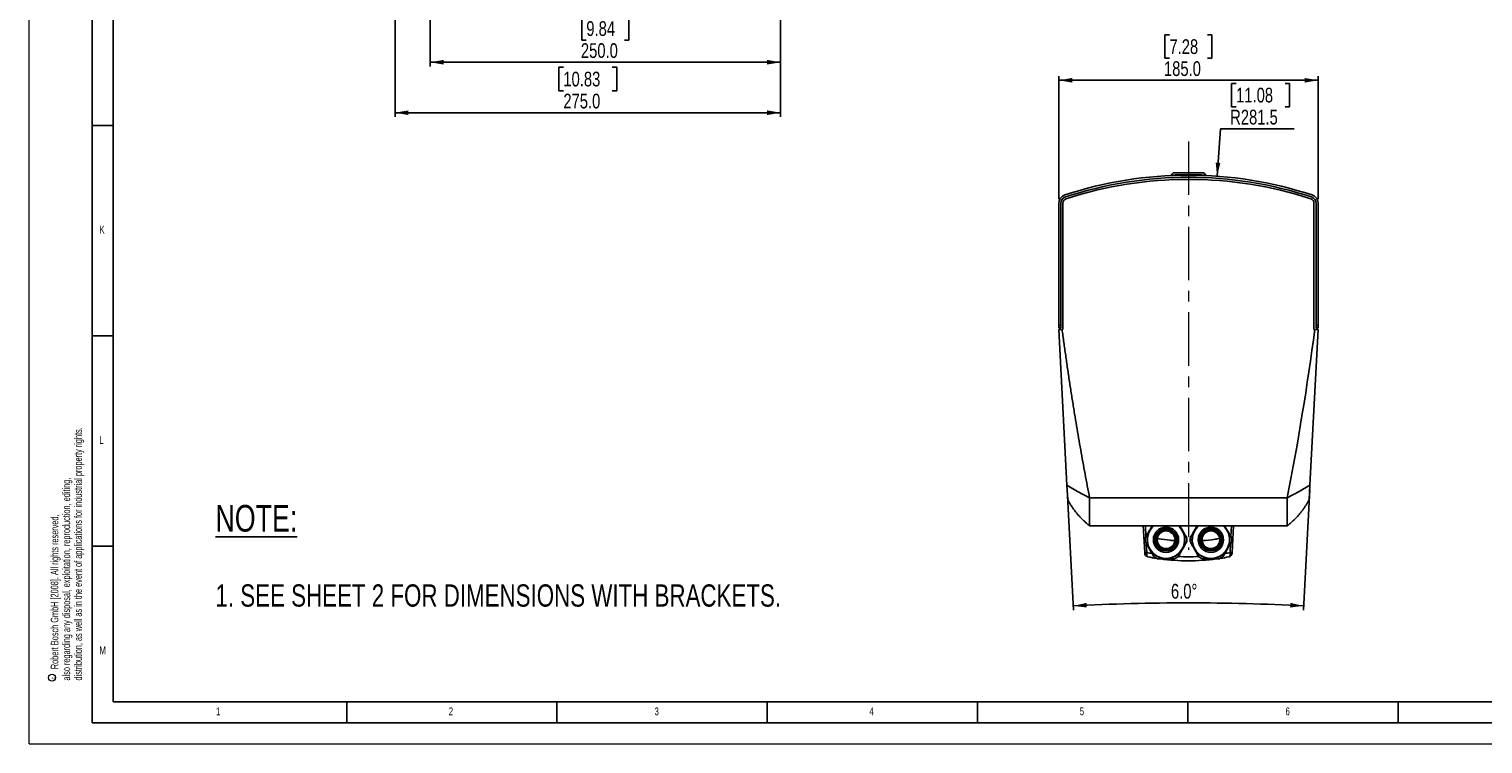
# Model space of a CAD drawing. Header units: millimetres. Extents: x 0 to 1737, y 0 to 594.
# Tile 1 of 42: x 0 to 346, y 0 to 170. Entities that reach past the tile are written whole.
import ezdxf

# ---------------------------------------------------------------- set-up
doc = ezdxf.new("R2010")
doc.units = ezdxf.units.MM
doc.linetypes.add('CENTERX2', pattern=[20.32, 12.7, -2.54, 2.54, -2.54])
doc.layers.add('FORMAT', color=7, linetype='Continuous')
doc.layers.add('SLD-0', color=7, linetype='Continuous')
doc.styles.add('SLDTEXTSTYLE0', font='TXT', dxfattribs={"width": 0.75})
doc.styles.add('SLDTEXTSTYLE1', font='TXT', dxfattribs={"width": 0.605})
doc.dimstyles.new('SLDDIMSTYLE1', dxfattribs={"dimtxt": 3.5, "dimasz": 3.2, "dimexe": 0, "dimexo": 0.0625, "dimgap": 0.875, "dimtad": 1, "dimdec": 1, "dimlfac": 3, "dimrnd": 1e-09, "dimzin": 4, "dimdsep": 46, "dimtxsty": 'SLDTEXTSTYLE0', "dimsah": 1, "dimcen": 0.09, "dimadec": 0, "dimazin": 1, "dimtfac": 1, "dimtdec": 1, "dimtofl": 0, "dimtmove": 0, "dimatfit": 3, "dimfxl": 1, "dimfrac": 2, "dimtolj": 1, "dimtzin": 12, "dimarcsym": 0})
doc.dimstyles.new('SLDDIMSTYLE7', dxfattribs={"dimtxt": 3.5, "dimasz": 3.2, "dimexe": 0, "dimexo": 0.0625, "dimgap": 0.875, "dimtad": 0, "dimtih": 1, "dimtoh": 1, "dimdec": 1, "dimlfac": 3, "dimrnd": 1e-09, "dimzin": 12, "dimdsep": 46, "dimtxsty": 'SLDTEXTSTYLE0', "dimsah": 1, "dimcen": 0, "dimadec": 0, "dimazin": 3, "dimtfac": 1, "dimtdec": 1, "dimtofl": 0, "dimtmove": 0, "dimatfit": 3, "dimfxl": 1, "dimfrac": 2, "dimtolj": 1, "dimtzin": 12, "dimarcsym": 0})
doc.dimstyles.new('SLDDIMSTYLE8', dxfattribs={"dimtxt": 3.5, "dimasz": 3.2, "dimexe": 0, "dimexo": 0.0625, "dimgap": 0.875, "dimtad": 1, "dimdec": 4, "dimlfac": 3, "dimzin": 4, "dimdsep": 46, "dimtxsty": 'SLDTEXTSTYLE0', "dimsah": 1, "dimcen": 0.09, "dimadec": 1, "dimazin": 1, "dimtfac": 1, "dimtdec": 1, "dimtofl": 0, "dimtmove": 0, "dimatfit": 3, "dimfxl": 1, "dimfrac": 2, "dimtolj": 1, "dimtzin": 12, "dimarcsym": 0})

# ---------------------------------------------------------------- blocks, each defined once
blk = doc.blocks.new('SW_NOTE_0')
at = {"color": 0, "linetype": 'Continuous', "lineweight": 0}
blk.add_circle((-1.05, 0.4), 0.835, dxfattribs=at)
at = {"color": 0, "linetype": 'Continuous', "lineweight": 0, "insert": (-1.29, 0), "char_height": 1, "attachment_point": 1, "rotation": 90, "style": 'SLDTEXTSTYLE1'}
blk.add_mtext('c', dxfattribs=at)
blk = doc.blocks.new('_D_2')
at = {"layer": 'SLD-0', "color": 250, "transparency": 16777216}
for p, q in [((95.33, 198.38), (95.33, 161.03)), ((178.66, 189.03), (178.66, 161.03)), ((132.47, 172.83), (131.4, 172.83)), ((131.4, 172.83), (131.4, 167.27)), ((141.52, 172.83), (142.59, 172.83)), ((142.59, 172.83), (142.59, 167.27)), ((131.4, 167.27), (132.47, 167.27)), ((142.59, 167.27), (141.52, 167.27)), ((95.33, 162.03), (178.66, 162.03))]:
    blk.add_line(p, q, dxfattribs=at)
for points in [[(95.33, 162.03), (98.53, 161.48), (98.53, 162.58)], [(178.66, 162.03), (175.46, 162.58), (175.46, 161.48)]]:
    blk.add_solid(points, dxfattribs=at)
at = {"layer": 'SLD-0', "color": 250, "transparency": 16777216, "char_height": 3.5, "attachment_point": 1, "style": 'SLDTEXTSTYLE0'}
for s, insert in [('9.84', (132.47, 171.78)), ('250.0', (131.18, 166.55))]:
    blk.add_mtext(s, dxfattribs=dict(at, insert=insert))
blk = doc.blocks.new('_D_4')
at = {"layer": 'SLD-0', "color": 7, "transparency": 16777216}
for p, q in [((86.99, 317.35), (86.99, 149.03)), ((178.66, 189.03), (178.66, 149.03)), ((127.01, 160.83), (125.94, 160.83)), ((125.94, 160.83), (125.94, 155.27)), ((138.65, 160.83), (139.71, 160.83)), ((139.71, 160.83), (139.71, 155.27)), ((125.94, 155.27), (127.01, 155.27)), ((139.71, 155.27), (138.65, 155.27)), ((86.99, 150.03), (178.66, 150.03))]:
    blk.add_line(p, q, dxfattribs=at)
for points in [[(86.99, 150.03), (90.19, 149.48), (90.19, 150.58)], [(178.66, 150.03), (175.46, 150.58), (175.46, 149.48)]]:
    blk.add_solid(points, dxfattribs=at)
at = {"layer": 'SLD-0', "color": 7, "transparency": 16777216, "char_height": 3.5, "attachment_point": 1, "style": 'SLDTEXTSTYLE0'}
for s, insert in [('10.83', (127.01, 159.78)), ('275.0', (127.01, 154.55))]:
    blk.add_mtext(s, dxfattribs=dict(at, insert=insert))
blk = doc.blocks.new('_D_21')
at = {"layer": 'SLD-0', "color": 250, "transparency": 16777216}
for p, q in [((271.09, 168.54), (270.02, 168.54)), ((270.02, 168.54), (270.02, 162.98)), ((280.14, 168.54), (281.2, 168.54)), ((281.2, 168.54), (281.2, 162.98)), ((270.02, 162.98), (271.09, 162.98)), ((281.2, 162.98), (280.14, 162.98)), ((244.78, 129.47), (244.78, 158.74)), ((244.78, 157.74), (306.44, 157.74)), ((306.44, 129.47), (306.44, 158.74))]:
    blk.add_line(p, q, dxfattribs=at)
for points in [[(244.78, 157.74), (247.98, 157.19), (247.98, 158.29)], [(306.44, 157.74), (303.24, 158.29), (303.24, 157.19)]]:
    blk.add_solid(points, dxfattribs=at)
at = {"layer": 'SLD-0', "color": 250, "transparency": 16777216, "char_height": 3.5, "attachment_point": 1, "style": 'SLDTEXTSTYLE0'}
for s, insert in [('7.28', (271.09, 167.49)), ('185.0', (269.79, 162.26))]:
    blk.add_mtext(s, dxfattribs=dict(at, insert=insert))
blk = doc.blocks.new('_D_22')
at = {"layer": 'SLD-0', "color": 250, "transparency": 16777216}
for p, q in [((286.94, 157.01), (285.88, 157.01)), ((285.88, 157.01), (285.88, 151.46)), ((298.58, 157.01), (299.65, 157.01)), ((299.65, 157.01), (299.65, 151.46)), ((285.88, 151.46), (286.94, 151.46)), ((299.65, 151.46), (298.58, 151.46)), ((282.4, 134.95), (283.22, 146.22)), ((283.22, 146.22), (300.71, 146.22))]:
    blk.add_line(p, q, dxfattribs=at)
blk.add_solid([(282.4, 134.95), (283.19, 138.1), (282.09, 138.18)], dxfattribs=at)
at = {"layer": 'SLD-0', "color": 250, "transparency": 16777216, "char_height": 3.5, "attachment_point": 1, "style": 'SLDTEXTSTYLE0'}
for s, insert in [('11.08', (286.94, 155.97)), ('R281.5', (285.53, 150.73))]:
    blk.add_mtext(s, dxfattribs=dict(at, insert=insert))
blk = doc.blocks.new('_D_23')
at = {"layer": 'SLD-0', "color": 250, "transparency": 16777216}
for p, q in [((246.77, 60.49), (248.27, 31.81)), ((304.45, 60.49), (302.95, 31.81))]:
    blk.add_line(p, q, dxfattribs=at)
blk.add_arc((275.61, -489.81), 523.34, 87, 93, dxfattribs=at)
for points in [[(248.22, 32.81), (251.45, 32.42), (251.39, 33.52)], [(303, 32.81), (299.83, 33.52), (299.78, 32.42)]]:
    blk.add_solid(points, dxfattribs=at)
at = {"layer": 'SLD-0', "color": 250, "transparency": 16777216, "insert": (271.45, 38.04), "char_height": 3.5, "attachment_point": 1, "style": 'SLDTEXTSTYLE0'}
blk.add_mtext('6.0°', dxfattribs=at)

msp = doc.modelspace()

# ---------------------------------------------------------------- linework, layer by layer
at = {"color": 7, "linetype": 'Continuous', "lineweight": 18}
for q in [(0.000004, 594.00001), (841.000004, 0.00001)]:
    msp.add_line((0.000004, 0.00001), q, dxfattribs=at)
at = {"color": 7, "linetype": 'Continuous', "lineweight": 25}
for p, q in [((271.969229, 135.744435), (271.444826, 135.2014)), ((271.444826, 135.101301), (271.444826, 135.2014)), ((271.969229, 135.744435), (279.253756, 135.744435)), ((279.253756, 135.744435), (279.778159, 135.2014)), ((279.778159, 135.101301), (279.778159, 135.2014)), ((244.778159, 128.465633), (244.778159, 99.503924)), ((245.278159, 128.465633), (245.278159, 99.503924)), ((245.778159, 98.527191), (245.778159, 128.491949)), ((305.444826, 128.491949), (305.444826, 98.527191)), ((305.944826, 99.503924), (305.944826, 128.465633)), ((306.444826, 128.465633), (306.444826, 99.503924)), ((244.778159, 99.503924), (245.278159, 99.503924)), ((244.778159, 98.860524), (244.778159, 99.503924)), ((245.278159, 98.860524), (244.778159, 98.860524)), ((244.778159, 98.527191), (246.719481, 61.484559)), ((244.778159, 98.527191), (245.578159, 98.527191)), ((245.278159, 99.503924), (245.278159, 98.860524)), ((245.578159, 98.527191), (245.778159, 98.527191)), ((306.444826, 98.527191), (304.503504, 61.484559)), ((305.444826, 98.527191), (305.644826, 98.527191)), ((305.944826, 99.503924), (306.444826, 99.503924)), ((305.944826, 98.860524), (305.944826, 99.503924)), ((306.444826, 98.860524), (305.944826, 98.860524)), ((306.444826, 99.503924), (306.444826, 98.860524)), ((246.898251, 58.073423), (246.719481, 61.484559)), ((304.324734, 58.073423), (304.503504, 61.484559)), ((252.111492, 58.527191), (299.111492, 58.527191)), ((252.111492, 51.860524), (299.111492, 51.860524)), ((265.207589, 45.486323), (264.873531, 51.860524)), ((265.372846, 51.860524), (265.508797, 49.266414)), ((285.714187, 49.266414), (285.850139, 51.860524)), ((286.349453, 51.860524), (286.015396, 45.486323)), ((265.212903, 45.384931), (265.207589, 45.486323)), ((265.594015, 47.640366), (265.706904, 45.486323)), ((265.706904, 45.486323), (265.692258, 45.288748)), ((285.516081, 45.486323), (285.62897, 47.640366)), ((285.530727, 45.288748), (285.516081, 45.486323)), ((286.015396, 45.486323), (286.010082, 45.384931))]:
    msp.add_line(p, q, dxfattribs=at)
at = {"color": 7, "linetype": 'Continuous', "lineweight": 25, "flags": 128}
for points in [[(252.111492, 58.527191), (249.270989, 59.961953), (246.719481, 61.484559)], [(299.111492, 58.527191), (301.951996, 59.961953), (304.503504, 61.484559)]]:
    msp.add_lwpolyline(points, dxfattribs=at)
at = {"color": 7, "linetype": 'Continuous', "lineweight": 25}
for centre, radius in [((270.278159, 48.527191), 3), ((270.278159, 48.527191), 2.642857), ((270.278159, 48.527191), 2.333333), ((270.278159, 48.527191), 2.1), ((280.944826, 48.527191), 3), ((280.944826, 48.527191), 2.642857), ((280.944826, 48.527191), 2.333333), ((280.944826, 48.527191), 2.1)]:
    msp.add_circle(centre, radius, dxfattribs=at)
for centre, radius, start, end in [((275.611492, 41.360524), 93.833333, 71.75373213, 108.24626787), ((275.611492, 41.360524), 93.933333, 87.45765679, 92.54234321), ((275.611492, 41.360524), 93.333333, 71.75373213, 108.24626787), ((275.611492, 40.860524), 93.333333, 71.85611939, 108.14388061), ((246.894826, 128.465633), 2.116667, 108.24626787, 180), ((246.894826, 128.465633), 1.616667, 108.24626787, 180), ((246.894826, 128.491949), 1.116667, 108.14388061, 180), ((304.328159, 128.491949), 1.116667, 0, 71.85611939), ((304.328159, 128.465633), 1.616667, 0, 71.75373213), ((304.328159, 128.465633), 2.116667, 0, 71.75373213), ((270.278159, 48.527191), 4.416667, 130.99935365, 270), ((270.278159, 48.527191), 4.5, 132.2054464, 150), ((270.278159, 48.527191), 4.416667, 270, 49.00064635), ((270.278159, 48.527191), 4.5, 30, 47.7945536), ((280.944826, 48.527191), 4.416667, 130.99935365, 270), ((280.944826, 48.527191), 4.5, 132.2054464, 150), ((280.944826, 48.527191), 4.416667, 270, 49.00064635), ((280.944826, 48.527191), 4.5, 30, 47.7945536), ((270.278159, 48.527191), 4.95, 174.61997733, 185.38002267), ((270.278159, 48.527191), 4.5, 150, 210), ((270.278159, 48.527191), 4.5, 330, 30), ((270.278159, 48.527191), 4.95, 354.61997733, 5.38002267), ((280.944826, 48.527191), 4.95, 174.61997733, 185.38002267), ((280.944826, 48.527191), 4.5, 150, 210), ((280.944826, 48.527191), 4.5, 330, 30), ((280.944826, 48.527191), 4.95, 354.61997733, 5.38002267), ((265.457246, 47.879051), 2.405717, 264.04330763, 275.95669237), ((265.556406, 45.854286), 0.581626, 233.80097861, 283.50744489), ((275.611492, 93.474855), 49, 258.33819561, 259.80943223), ((270.278159, 48.527191), 4.5, 210, 270), ((270.278159, 48.527191), 4.5, 270, 330), ((280.944826, 48.527191), 4.5, 210, 270), ((280.944826, 48.527191), 4.5, 270, 330), ((275.611492, 93.474855), 49, 280.16572071, 281.66180439), ((285.765738, 47.879051), 2.405717, 264.04330763, 275.95669237), ((285.666578, 45.854286), 0.581626, 256.49255511, 306.19902139), ((275.611492, 93.527191), 50, 258.94005413, 261.31763213), ((270.278159, 48.527191), 4.95, 234.61997733, 245.38002267), ((275.611492, 93.527191), 50, 262.34473663, 277.65345069), ((270.278159, 48.527191), 4.95, 294.61997733, 305.38002267), ((275.611492, 93.474855), 49, 267.17746649, 272.82203246), ((280.944826, 48.527191), 4.95, 234.61997733, 245.38002267), ((280.944826, 48.527191), 4.95, 294.61997733, 305.38002267), ((275.611492, 93.527191), 50, 278.68236787, 281.05994587)]:
    msp.add_arc(centre, radius, start, end, dxfattribs=at)
for points, knots in [([(245.578159, 98.527191), (245.64681, 98.010674), (245.784081, 96.977877), (245.994516, 95.429645), (246.208205, 93.882572), (246.425478, 92.3367), (246.646247, 90.792018), (246.870534, 89.248529), (247.098334, 87.706232), (247.329649, 86.165128), (247.564477, 84.625217), (247.802819, 83.086497), (248.044675, 81.548971), (248.290046, 80.012637), (248.610096, 78.038536), (249.009481, 75.626487), (249.494158, 72.776556), (249.991655, 69.926566), (250.50189, 67.076502), (251.025164, 64.226421), (251.560357, 61.376106), (251.927729, 59.477096), (252.111492, 58.527191)], [0, 0, 0, 0, 0.0385625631, 0.0771075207, 0.1156350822, 0.1541454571, 0.1926388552, 0.2311154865, 0.2695755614, 0.3080192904, 0.3464468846, 0.3848585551, 0.4232545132, 0.4616349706, 0.5000001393, 0.5712607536, 0.6425750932, 0.7139445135, 0.7853703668, 0.8568540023, 0.9283967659, 1, 1, 1, 1]), ([(252.111492, 51.860524), (252.046661, 51.91146), (251.916569, 52.013671), (251.723845, 52.170202), (251.532138, 52.329726), (251.341725, 52.492449), (251.152607, 52.658321), (250.964858, 52.827361), (250.778535, 52.999566), (250.593699, 53.174941), (250.410412, 53.353485), (250.228733, 53.535198), (250.048727, 53.720078), (249.870455, 53.908123), (249.69398, 54.09933), (249.519367, 54.293693), (249.346679, 54.491206), (249.139462, 54.734791), (248.899453, 55.02741), (248.629237, 55.372355), (248.363775, 55.727554), (248.10349, 56.093036), (247.848836, 56.468822), (247.60019, 56.854891), (247.358258, 57.251322), (247.122531, 57.657725), (246.97337, 57.934191), (246.898251, 58.073423)], [0, 0, 0, 0, 0.0292304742, 0.0586548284, 0.0882739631, 0.1180887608, 0.1481000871, 0.1783087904, 0.2087157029, 0.2393216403, 0.2701274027, 0.3011337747, 0.3323415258, 0.3637514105, 0.395364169, 0.4271805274, 0.4592011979, 0.4914268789, 0.5445415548, 0.5984985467, 0.653300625, 0.7089504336, 0.7654504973, 0.8228032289, 0.8810109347, 0.9400758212, 1, 1, 1, 1]), ([(304.324734, 58.073423), (304.285092, 57.999366), (304.20611, 57.851814), (304.084213, 57.632804), (303.960456, 57.416575), (303.834634, 57.203238), (303.706888, 56.992771), (303.577267, 56.785185), (303.445844, 56.580484), (303.312686, 56.378669), (303.177859, 56.179742), (303.041429, 55.983701), (302.903461, 55.790547), (302.764019, 55.600275), (302.623168, 55.412884), (302.480971, 55.228367), (302.33749, 55.046719), (302.192787, 54.867934), (301.995956, 54.630531), (301.744058, 54.337539), (301.433076, 53.992907), (301.11632, 53.658258), (300.794151, 53.333612), (300.466903, 53.018992), (300.134974, 52.71435), (299.798511, 52.419847), (299.458552, 52.134827), (299.226725, 51.9516), (299.111492, 51.860524)], [0, 0, 0, 0, 0.03183198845, 0.06342288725, 0.0947730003, 0.12588263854, 0.1567521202, 0.18738177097, 0.21777192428, 0.24792292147, 0.27783511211, 0.30750885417, 0.33694451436, 0.36614246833, 0.39510310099, 0.4238268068, 0.45231399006, 0.48056506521, 0.50858045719, 0.56572762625, 0.62222866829, 0.67808759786, 0.73330856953, 0.78789588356, 0.8418539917, 0.8951875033, 0.94790119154, 1, 1, 1, 1]), ([(267.006507, 51.860524), (266.972342, 51.801348), (266.766725, 51.445208), (266.556412, 51.080936), (266.381045, 50.777191)], [0, 0, 0, 0, 0.1661590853, 1, 1, 1, 1]), ([(274.175273, 50.777191), (274.073443, 50.953565), (273.863015, 51.318037), (273.656427, 51.675859), (273.54981, 51.860524)], [0, 0, 0, 0, 0.4839179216, 1, 1, 1, 1]), ([(277.673174, 51.860524), (277.639009, 51.801348), (277.433391, 51.445208), (277.223079, 51.080936), (277.047711, 50.777191)], [0, 0, 0, 0, 0.1661590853, 1, 1, 1, 1]), ([(284.84194, 50.777191), (284.74011, 50.953565), (284.529682, 51.318037), (284.323094, 51.675859), (284.216477, 51.860524)], [0, 0, 0, 0, 0.48391792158, 1, 1, 1, 1]), ([(266.381045, 50.777191), (266.279333, 50.601021), (265.932029, 49.999473), (265.591071, 49.408915), (265.349965, 48.991308)], [0, 0, 0, 0, 0.2928606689, 1, 1, 1, 1]), ([(272.3342, 48.341922), (271.969823, 48.361225), (270.694926, 48.428765), (269.327652, 48.614397), (268.338061, 48.818108), (268.241486, 48.837989)], [0, 0, 0, 0, 0.2653167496, 0.9283012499, 1, 1, 1, 1]), ([(275.206353, 48.991308), (275.037578, 49.283634), (274.697783, 49.872177), (274.350209, 50.474193), (274.175273, 50.777191)], [0, 0, 0, 0, 0.4966940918, 1, 1, 1, 1]), ([(277.047711, 50.777191), (276.946, 50.601021), (276.598696, 49.999473), (276.257737, 49.408915), (276.016632, 48.991308)], [0, 0, 0, 0, 0.2928606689, 1, 1, 1, 1]), ([(282.980762, 48.86052), (282.634407, 48.789496), (281.274537, 48.51064), (279.888777, 48.402315), (278.855966, 48.32158)], [0, 0, 0, 0, 0.25469768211, 1, 1, 1, 1]), ([(285.873019, 48.991308), (285.704245, 49.283634), (285.36445, 49.872177), (285.016876, 50.474193), (284.84194, 50.777191)], [0, 0, 0, 0, 0.4966940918, 1, 1, 1, 1]), ([(266.019696, 44.45584), (266.018614, 44.456053), (266.016316, 44.456504), (266.012086, 44.457355), (266.005378, 44.458735), (265.993336, 44.46132), (265.97117, 44.466438), (265.930246, 44.477133), (265.853528, 44.501617), (265.782444, 44.532611), (265.624812, 44.617172), (265.435821, 44.774827), (265.257841, 45.071314), (265.227229, 45.284948), (265.212903, 45.384931)], [0, 0, 0, 0, 0.0026173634, 0.0055569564, 0.0102383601, 0.0188659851, 0.0347791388, 0.0642111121, 0.1191717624, 0.2255159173, 0.2467815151, 0.5399842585, 0.7847093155, 1, 1, 1, 1]), ([(265.349965, 48.063073), (265.518739, 47.770747), (265.858535, 47.182204), (266.206109, 46.580189), (266.381045, 46.277191)], [0, 0, 0, 0, 0.4966940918, 1, 1, 1, 1]), ([(265.692258, 45.288748), (265.689721, 45.192241), (265.684302, 44.986069), (265.747222, 44.713791), (265.829865, 44.577188), (265.90348, 44.509019), (265.937905, 44.485031), (265.975409, 44.468268), (265.995625, 44.461643), (266.00662, 44.458718), (266.0126, 44.457321), (266.015923, 44.456604), (266.018019, 44.456171), (266.019156, 44.455947), (266.019696, 44.45584)], [0, 0, 0, 0, 0.2152920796, 0.4599375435, 0.7506360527, 0.7744276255, 0.8809100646, 0.9359420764, 0.9653693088, 0.9812509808, 0.9898450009, 0.9944990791, 0.9973856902, 1, 1, 1, 1]), ([(266.381045, 46.277191), (266.482756, 46.101021), (266.83006, 45.499473), (267.171019, 44.908915), (267.412124, 44.491308)], [0, 0, 0, 0, 0.2928606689, 1, 1, 1, 1]), ([(273.144194, 44.491308), (273.312968, 44.783634), (273.652764, 45.372177), (274.000337, 45.974193), (274.175273, 46.277191)], [0, 0, 0, 0, 0.49669409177, 1, 1, 1, 1]), ([(274.175273, 46.277191), (274.276985, 46.45336), (274.624288, 47.054908), (274.965247, 47.645466), (275.206353, 48.063073)], [0, 0, 0, 0, 0.2928606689, 1, 1, 1, 1]), ([(276.016632, 48.063073), (276.185406, 47.770747), (276.525202, 47.182204), (276.872775, 46.580189), (277.047711, 46.277191)], [0, 0, 0, 0, 0.49669409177, 1, 1, 1, 1]), ([(277.047711, 46.277191), (277.149423, 46.101021), (277.496727, 45.499473), (277.837685, 44.908915), (278.078791, 44.491308)], [0, 0, 0, 0, 0.29286066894, 1, 1, 1, 1]), ([(283.81086, 44.491308), (283.979635, 44.783634), (284.31943, 45.372177), (284.667004, 45.974193), (284.84194, 46.277191)], [0, 0, 0, 0, 0.4966940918, 1, 1, 1, 1]), ([(284.84194, 46.277191), (284.943652, 46.45336), (285.290955, 47.054908), (285.631914, 47.645466), (285.873019, 48.063073)], [0, 0, 0, 0, 0.2928606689, 1, 1, 1, 1]), ([(286.010082, 45.384931), (285.995756, 45.284948), (285.965144, 45.071314), (285.787164, 44.774827), (285.598173, 44.617172), (285.440541, 44.532611), (285.369456, 44.501617), (285.292739, 44.477133), (285.251815, 44.466438), (285.229648, 44.46132), (285.217606, 44.458735), (285.210899, 44.457355), (285.206669, 44.456504), (285.204371, 44.456053), (285.203288, 44.45584)], [0, 0, 0, 0, 0.2152906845, 0.4600157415, 0.7532184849, 0.7744840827, 0.8808282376, 0.9357888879, 0.9652208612, 0.9811340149, 0.9897616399, 0.9944430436, 0.9973826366, 1, 1, 1, 1]), ([(285.203288, 44.45584), (285.203829, 44.455947), (285.204966, 44.456171), (285.207061, 44.456604), (285.210385, 44.457321), (285.216365, 44.458718), (285.22736, 44.461643), (285.247575, 44.468268), (285.285079, 44.485031), (285.319505, 44.509019), (285.393119, 44.577188), (285.475762, 44.713791), (285.538682, 44.986069), (285.533264, 45.192241), (285.530727, 45.288748)], [0, 0, 0, 0, 0.0026143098, 0.0055009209, 0.0101549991, 0.0187490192, 0.0346306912, 0.0640579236, 0.1190899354, 0.2255723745, 0.2493639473, 0.5400624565, 0.7847079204, 1, 1, 1, 1]), ([(268.216, 44.027191), (268.261341, 44.027191), (268.619882, 44.027191), (269.30447, 44.027191), (269.952309, 44.027191), (270.278159, 44.027191)], [0, 0, 0, 0, 0.0671228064, 0.5307803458, 1, 1, 1, 1]), ([(270.278159, 44.027191), (270.518576, 44.027191), (271.213377, 44.027191), (271.894729, 44.027191), (272.340318, 44.027191)], [0, 0, 0, 0, 0.3460221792, 1, 1, 1, 1]), ([(278.882667, 44.027191), (278.928008, 44.027191), (279.286549, 44.027191), (279.971137, 44.027191), (280.618975, 44.027191), (280.944826, 44.027191)], [0, 0, 0, 0, 0.0671228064, 0.5307803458, 1, 1, 1, 1]), ([(280.944826, 44.027191), (281.185242, 44.027191), (281.880044, 44.027191), (282.561396, 44.027191), (283.006985, 44.027191)], [0, 0, 0, 0, 0.3460221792, 1, 1, 1, 1])]:
    msp.add_open_spline(points, degree=3, knots=knots, dxfattribs=at)
for points in [[(305.644826, 98.527191), (303.868493, 85.093361), (301.701854, 71.828224), (299.111492, 58.527191)], [(305.644826, 98.527191), (305.744794, 98.527191), (305.944814, 98.527191), (306.202879, 98.527191), (306.384822, 98.527191), (306.437271, 98.527191), (306.444826, 98.527191)], [(252.111492, 58.527191), (252.111492, 56.136285), (252.111492, 53.905062), (252.111492, 51.860524)], [(299.111492, 51.860524), (299.111492, 53.905062), (299.111492, 56.136285), (299.111492, 58.527191)]]:
    msp.add_open_spline(points, degree=3, dxfattribs=at)
at = {"layer": 'FORMAT'}
for p, q in [((15.000004, 5.00001), (15.000004, 589.00001)), ((20.000004, 10.00001), (20.000004, 584.00001)), ((15.000004, 147.00001), (20.000004, 147.00001)), ((15.000004, 97.00001), (20.000004, 97.00001)), ((15.000004, 47.00001), (20.000004, 47.00001)), ((20.000004, 10.00001), (831.000004, 10.00001)), ((75.500004, 5.00001), (75.500004, 10.00001)), ((125.500004, 5.00001), (125.500004, 10.00001)), ((175.500004, 5.00001), (175.500004, 10.00001)), ((225.500004, 5.00001), (225.500004, 10.00001)), ((275.500004, 5.00001), (275.500004, 10.00001)), ((325.500004, 5.00001), (325.500004, 10.00001)), ((15.000004, 5.00001), (836.000004, 5.00001))]:
    msp.add_line(p, q, dxfattribs=at)
at = {"layer": 'SLD-0', "color": 250, "linetype": 'CENTERX2', "lineweight": 18}
msp.add_line((275.611492, 143.226933), (275.611492, 46.114422), dxfattribs=at)

# ---------------------------------------------------------------- block references
at = {"color": 7, "linetype": 'Continuous', "lineweight": 0}
msp.add_blockref('SW_NOTE_0', (6.513951, 15.348808), dxfattribs=at)

# ---------------------------------------------------------------- texts
at = {"color": 7, "linetype": 'Continuous', "lineweight": 0, "char_height": 1.8, "attachment_point": 1, "rotation": 90, "style": 'SLDTEXTSTYLE1'}
for s, insert in [('distribution, as well as in the event of applications for industrial property rights.', (10.759532, 15.069282)), ('also regarding any disposal, exploitation, reproduction, editing,', (7.959532, 15.069282)), ('Robert Bosch GmbH [2008]. All rights reserved,', (5.159532, 17.769282))]:
    msp.add_mtext(s, dxfattribs=dict(at, insert=insert))
at = {"layer": 'FORMAT', "char_height": 1.852083, "attachment_point": 1, "style": 'SLDTEXTSTYLE0'}
for s, insert in [('K', (16.720484, 123.168024)), ('L', (16.720484, 73.168024)), ('M', (16.720484, 23.168024)), ('1', (44.427083, 8.668031)), ('2', (99.764651, 8.668031)), ('3', (148.685732, 8.668031)), ('4', (199.764651, 8.668031)), ('5', (249.764651, 8.668031)), ('6', (298.685732, 8.668031))]:
    msp.add_mtext(s, dxfattribs=dict(at, insert=insert))
at = {"layer": 'SLD-0', "color": 250, "attachment_point": 1, "style": 'SLDTEXTSTYLE0'}
for s, insert, char_height in [('\\LNOTE:', (44.301708, 56.810305), 6.35), ('1. SEE SHEET 2 FOR DIMENSIONS WITH BRACKETS.', (44.301708, 37.923819), 5.29166667)]:
    msp.add_mtext(s, dxfattribs=dict(at, insert=insert, char_height=char_height))

# ---------------------------------------------------------------- dimensions: what is measured, and where the dimension line sits
at = {"layer": 'SLD-0', "color": 7}
dim = msp.add_linear_dim(base=(178.660418, 150.033408), p1=(86.993751, 318.347809), p2=(178.660418, 190.033408), dimstyle='SLDDIMSTYLE1', dxfattribs=at)
dim.commit()
dim.dimension.update_dxf_attribs({"geometry": '_D_4', "text_midpoint": (132.827084, 150.033408), "dimtype": 160})
at = {"layer": 'SLD-0', "color": 250}
for base, p1, p2, picture, middle in [((178.660418, 162.033408), (95.327084, 199.377333), (178.660418, 190.033408), '_D_2', (136.993751, 162.033408)), ((306.444826, 157.744435), (244.778159, 128.465633), (306.444826, 128.465633), '_D_21', (275.611492, 157.744435))]:
    dim = msp.add_linear_dim(base=base, p1=p1, p2=p2, dimstyle='SLDDIMSTYLE1', dxfattribs=at)
    dim.commit()
    dim.dimension.update_dxf_attribs({"geometry": picture, "text_midpoint": middle, "dimtype": 160})
dim = msp.add_radius_dim(center=(275.611492, 41.360524), mpoint=(282.404777, 134.947626), dimstyle='SLDDIMSTYLE7', dxfattribs=at)
dim.commit()
dim.dimension.update_dxf_attribs({"geometry": '_D_22', "text_midpoint": (292.761995, 151.97079), "dimtype": 164})
dim = msp.add_angular_dim_2l(base=(275.611492, 33.528487), line1=((246.719481, 61.484559), (244.778159, 98.527191)), line2=((304.503504, 61.484559), (306.444826, 98.527191)), dimstyle='SLDDIMSTYLE8', dxfattribs=at)
dim.commit()
dim.dimension.update_dxf_attribs({"geometry": '_D_23', "text_midpoint": (275.611492, 33.528487), "dimtype": 162})

doc.saveas('drawing.dxf')
